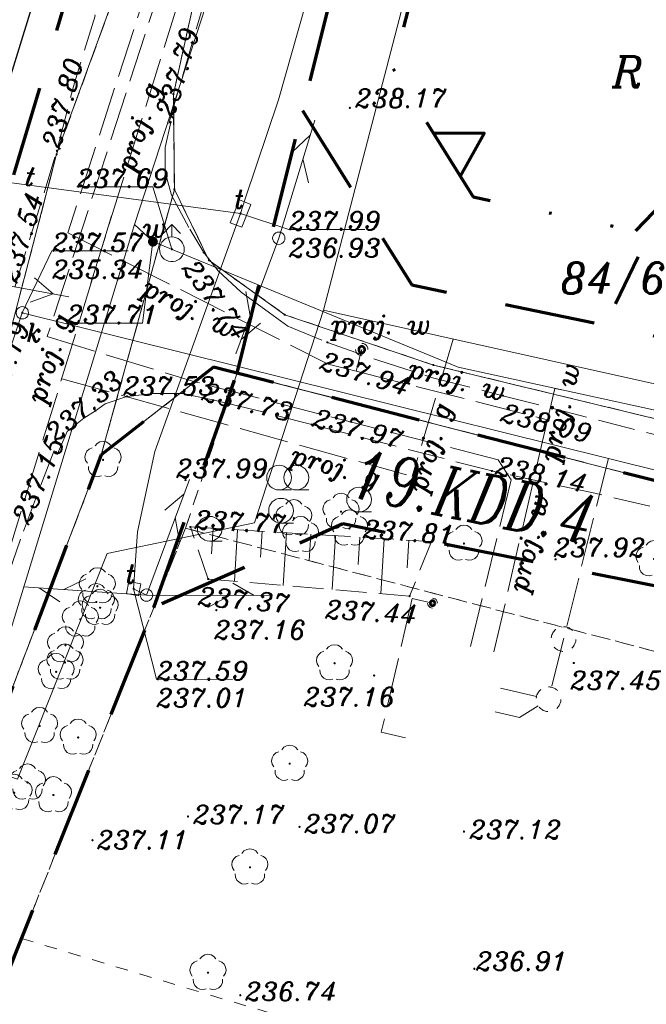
# Model space of a CAD drawing. Header units: metres. Extents: x 7436468 to 7436757, y 5552726 to 5552930.
# Tile 11 of 17: x 7436545 to 7436571, y 5552856 to 5552896. Entities that reach past the tile are written whole.
import ezdxf
from ezdxf.enums import TextEntityAlignment as Align

# ---------------------------------------------------------------- set-up
doc = ezdxf.new("R2010")
doc.units = ezdxf.units.M
doc.header["$MEASUREMENT"] = 0
for name, pattern in [('DGN Style 2', [6.105419, 3.663252, -2.442168]), ('DGN Style 6', [11.612508, 0.006105, -2.442168, 4.273794, -2.442168, 0.006105, -2.442168]), ('PRZER0_8-0_8', [0.8, 0.4, -0.4]), ('PRZER1-1', [1, 0.5, -0.5]), ('PRZER2_5-1', [1.75, 1.25, -0.5]), ('PRZER3-1', [2, 1.5, -0.5]), ('PRZER4-1', [2.5, 2, -0.5])]:
    doc.linetypes.add(name, pattern=pattern)
for name, color, linetype, lineweight in [('BUBZ02', 7, 'Continuous', 13), ('EGBD03', 96, 'Continuous', 13), ('EGBD03_O', 96, 'Continuous', 13), ('EGBK02', 96, 'Continuous', 13), ('EGBP04', 96, 'Continuous', 13), ('EGBU01', 96, 'Continuous', 13), ('EGBU01_O', 96, 'Continuous', 13), ('KTJZ01', 7, 'Continuous', 13), ('KTOK05_01', 7, 'Continuous', 30), ('LIN_linie_rozgraniczajace', 240, 'Continuous', 9), ('linie_zabudowy_nieprzekraczalne', 13, 'Continuous', 9), ('OBOP02', 96, 'Continuous', 13), ('opis_plan_miejscowy', 240, 'Continuous', 9), ('Pojedynczy_KRZEW', 7, 'Continuous', 9), ('RTPW02', 7, 'Continuous', 13), ('RTPW02_O', 7, 'Continuous', 13), ('SUPE04', 1, 'Continuous', 13), ('SUPG03', 52, 'Continuous', 13), ('SUPG03_O', 52, 'Continuous', 13), ('SUPK05', 36, 'Continuous', 13), ('SUPS01_05', 36, 'Continuous', 9), ('SUPS01_05_O', 36, 'Continuous', 9), ('SUPS01_07', 30, 'Continuous', 9), ('SUPS01_07_O', 30, 'Continuous', 9), ('SUPS01_08', 5, 'Continuous', 9), ('SUPS01_08_O', 5, 'Continuous', 9), ('SUPT01', 30, 'Continuous', 13), ('SUPT01_O', 30, 'Continuous', 13), ('SUPW03', 5, 'Continuous', 13), ('SUPW03_O', 5, 'Continuous', 13), ('SUSM', 7, 'Continuous', 13), ('SUUS02', 18, 'Continuous', 13), ('SUUS02_O', 5, 'Continuous', 13), ('SUUS15', 30, 'Continuous', 13), ('SUUS15_15', 36, 'Continuous', 13), ('SUUS15_O', 30, 'Continuous', 13), ('SUUS25', 18, 'Continuous', 9), ('SUUS25_O', 18, 'Continuous', 9)]:
    doc.layers.add(name, color=color, linetype=linetype, lineweight=lineweight)
doc.styles.add('Arial', font='arial.ttf')
doc.styles.add('Style-ITALIC_1250', font='ITALIC_1250.shx')

# ---------------------------------------------------------------- blocks, each defined once
blk = doc.blocks.new('GEPPGD1_2')
blk.add_hatch(color=0).paths.add_polyline_path([(0, -0.045), (-0.013906, -0.042798), (-0.02645, -0.036406), (-0.036406, -0.02645), (-0.042798, -0.013906), (-0.045, 0), (-0.042798, 0.013906), (-0.036406, 0.02645), (-0.02645, 0.036406), (-0.013906, 0.042798), (0, 0.045), (0.013906, 0.042798), (0.02645, 0.036406), (0.036406, 0.02645), (0.042798, 0.013906), (0.045, 0), (0.042798, -0.013906), (0.036406, -0.02645), (0.02645, -0.036406), (0.013906, -0.042798)], flags=16)
blk = doc.blocks.new('GUPTSD1_3')
at = {"color": 0, "flags": 128}
blk.add_lwpolyline([(0.5, 0.25), (0.5, -0.25), (-0.5, -0.25), (-0.5, 0.25)], close=True, dxfattribs=at)
blk = doc.blocks.new('GUPTSD1_2')
at = {"color": 0, "flags": 128}
blk.add_lwpolyline([(-0.25, -0.25), (0.25, -0.25), (0.25, 0.25), (-0.25, 0.25)], close=True, dxfattribs=at)
blk = doc.blocks.new('GUPTSH1')
blk.add_hatch(color=0).paths.add_polyline_path([(0, -0.045), (-0.011647, -0.043467), (-0.0225, -0.038971), (-0.03182, -0.03182), (-0.038971, -0.0225), (-0.043467, -0.011647), (-0.045, 0), (-0.043467, 0.011647), (-0.038971, 0.0225), (-0.03182, 0.03182), (-0.0225, 0.038971), (-0.011647, 0.043467), (0, 0.045), (0.011647, 0.043467), (0.0225, 0.038971), (0.03182, 0.03182), (0.038971, 0.0225), (0.043467, 0.011647), (0.045, 0), (0.043467, -0.011647), (0.038971, -0.0225), (0.03182, -0.03182), (0.0225, -0.038971), (0.011647, -0.043467)], flags=16)
blk = doc.blocks.new('GUPISL1_4')
at = {"color": 0, "flags": 128}
blk.add_lwpolyline([(0, 0.25), (0.064705, 0.241481), (0.125, 0.216506), (0.176777, 0.176777), (0.216506, 0.125), (0.241481, 0.064705), (0.25, 0), (0.241481, -0.064705), (0.216506, -0.125), (0.176777, -0.176777), (0.125, -0.216506), (0.064705, -0.241481), (0, -0.25), (-0.064705, -0.241481), (-0.125, -0.216506), (-0.176777, -0.176777), (-0.216506, -0.125), (-0.241481, -0.064705), (-0.25, 0), (-0.241481, 0.064705), (-0.216506, 0.125), (-0.176777, 0.176777), (-0.125, 0.216506), (-0.064705, 0.241481)], close=True, dxfattribs=at)
blk = doc.blocks.new('GUPKSD1_1')
at = {"color": 0, "flags": 128}
blk.add_lwpolyline([(0, 0.25), (0.064705, 0.241481), (0.125, 0.216506), (0.176777, 0.176777), (0.216506, 0.125), (0.241481, 0.064705), (0.25, 0), (0.241481, -0.064705), (0.216506, -0.125), (0.176777, -0.176777), (0.125, -0.216506), (0.064705, -0.241481), (0, -0.25), (-0.064705, -0.241481), (-0.125, -0.216506), (-0.176777, -0.176777), (-0.216506, -0.125), (-0.241481, -0.064705), (-0.25, 0), (-0.241481, 0.064705), (-0.216506, 0.125), (-0.176777, 0.176777), (-0.125, 0.216506), (-0.064705, 0.241481)], close=True, dxfattribs=at)
blk = doc.blocks.new('GSPRDL1_1')
blk.add_hatch(color=0).paths.add_polyline_path([(0, -0.045), (-0.013906, -0.042798), (-0.02645, -0.036406), (-0.036406, -0.02645), (-0.042798, -0.013906), (-0.045, 0), (-0.042798, 0.013906), (-0.036406, 0.02645), (-0.02645, 0.036406), (-0.013906, 0.042798), (0, 0.045), (0.013906, 0.042798), (0.02645, 0.036406), (0.036406, 0.02645), (0.042798, 0.013906), (0.045, 0), (0.042798, -0.013906), (0.036406, -0.02645), (0.02645, -0.036406), (0.013906, -0.042798)], flags=16)
at = {"color": 0, "flags": 128}
for points in [[(-0.635969, -0.134326), (-0.70458, -0.024001), (-0.731429, 0.103115), (-0.713292, 0.231763), (-0.652348, 0.346501), (-0.55591, 0.433559), (-0.435555, 0.482485)], [(-0.324277, 0.563333), (-0.240553, 0.662679), (-0.127956, 0.727494), (0, 0.75), (0.127956, 0.727494), (0.240553, 0.662679), (0.324277, 0.563333)], [(0.435555, 0.482485), (0.55591, 0.433559), (0.652348, 0.346501), (0.713292, 0.231763), (0.731429, 0.103115), (0.70458, -0.024001), (0.635969, -0.134326)], [(-0.068773, -0.646351), (-0.194901, -0.677512), (-0.324092, -0.663766), (-0.440839, -0.606763), (-0.531129, -0.513345), (-0.584125, -0.394725), (-0.593465, -0.265141)], [(0.593465, -0.265141), (0.584125, -0.394725), (0.531129, -0.513345), (0.440839, -0.606763), (0.324092, -0.663766), (0.194901, -0.677512), (0.068773, -0.646351)]]:
    blk.add_lwpolyline(points, dxfattribs=at)
blk = doc.blocks.new('GUPKSH1')
blk.add_hatch(color=0).paths.add_polyline_path([(0, -0.045), (-0.011647, -0.043467), (-0.0225, -0.038971), (-0.03182, -0.03182), (-0.038971, -0.0225), (-0.043467, -0.011647), (-0.045, 0), (-0.043467, 0.011647), (-0.038971, 0.0225), (-0.03182, 0.03182), (-0.0225, 0.038971), (-0.011647, 0.043467), (0, 0.045), (0.011647, 0.043467), (0.0225, 0.038971), (0.03182, 0.03182), (0.038971, 0.0225), (0.043467, 0.011647), (0.045, 0), (0.043467, -0.011647), (0.038971, -0.0225), (0.03182, -0.03182), (0.0225, -0.038971), (0.011647, -0.043467)], flags=16)
blk = doc.blocks.new('GSPWPS1')
blk.add_hatch(color=0).paths.add_polyline_path([(0, -0.045), (-0.011647, -0.043467), (-0.0225, -0.038971), (-0.03182, -0.03182), (-0.038971, -0.0225), (-0.043467, -0.011647), (-0.045, 0), (-0.043467, 0.011647), (-0.038971, 0.0225), (-0.03182, 0.03182), (-0.0225, 0.038971), (-0.011647, 0.043467), (0, 0.045), (0.011647, 0.043467), (0.0225, 0.038971), (0.03182, 0.03182), (0.038971, 0.0225), (0.043467, 0.011647), (0.045, 0), (0.043467, -0.011647), (0.038971, -0.0225), (0.03182, -0.03182), (0.0225, -0.038971), (0.011647, -0.043467)], flags=16)
blk = doc.blocks.new('GUPWZA1')
blk.add_hatch(color=0).paths.add_polyline_path([(0, -0.2), (-0.051764, -0.193185), (-0.1, -0.173205), (-0.141421, -0.141421), (-0.173205, -0.1), (-0.193185, -0.051764), (-0.2, 0), (-0.193185, 0.051764), (-0.173205, 0.1), (-0.141421, 0.141421), (-0.1, 0.173205), (-0.051764, 0.193185), (0, 0.2), (0.051764, 0.193185), (0.1, 0.173205), (0.141421, 0.141421), (0.173205, 0.1), (0.193185, 0.051764), (0.2, 0), (0.193185, -0.051764), (0.173205, -0.1), (0.141421, -0.141421), (0.1, -0.173205), (0.051764, -0.193185)], flags=16)
blk = doc.blocks.new('GUPWDT1')
at = {"color": 0, "flags": 128}
for points in [[(-0.353553, 0.646447), (0, 1), (0.353553, 0.646447)], [(0, 0.5), (0, 1)]]:
    blk.add_lwpolyline(points, dxfattribs=at)
blk.add_lwpolyline([(0, 0.5), (0.086824, 0.492404), (0.17101, 0.469846), (0.25, 0.433013), (0.321394, 0.383022), (0.383022, 0.321394), (0.433013, 0.25), (0.469846, 0.17101), (0.492404, 0.086824), (0.5, 0), (0.492404, -0.086824), (0.469846, -0.17101), (0.433013, -0.25), (0.377875, -0.32743), (0.309079, -0.393027), (0.229113, -0.444418), (0.140866, -0.479746), (0.047528, -0.497736), (-0.047528, -0.497736), (-0.140866, -0.479746), (-0.229113, -0.444418), (-0.309079, -0.393027), (-0.377875, -0.32743), (-0.433013, -0.25), (-0.4725, -0.163534), (-0.494911, -0.071157), (-0.499434, 0.023791), (-0.485906, 0.117879), (-0.454816, 0.207708), (-0.407288, 0.290028), (-0.34504, 0.361867), (-0.27032, 0.420627), (-0.185831, 0.464184), (-0.094626, 0.490964)], close=True, dxfattribs=at)
blk = doc.blocks.new('GUPWSH1')
blk.add_hatch(color=0).paths.add_polyline_path([(0, -0.045), (-0.011647, -0.043467), (-0.0225, -0.038971), (-0.03182, -0.03182), (-0.038971, -0.0225), (-0.043467, -0.011647), (-0.045, 0), (-0.043467, 0.011647), (-0.038971, 0.0225), (-0.03182, 0.03182), (-0.0225, 0.038971), (-0.011647, 0.043467), (0, 0.045), (0.011647, 0.043467), (0.0225, 0.038971), (0.03182, 0.03182), (0.038971, 0.0225), (0.043467, 0.011647), (0.045, 0), (0.043467, -0.011647), (0.038971, -0.0225), (0.03182, -0.03182), (0.0225, -0.038971), (0.011647, -0.043467)], flags=16)
blk = doc.blocks.new('GZPISL1')
at = {"color": 0, "flags": 128}
for points in [[(0, -0.2), (-0.051764, -0.193185), (-0.1, -0.173205), (-0.141421, -0.141421), (-0.173205, -0.1), (-0.193185, -0.051764), (-0.2, 0)], [(0, 0.2), (0.051764, 0.193185), (0.1, 0.173205), (0.141421, 0.141421), (0.173205, 0.1), (0.193185, 0.051764), (0.2, 0)]]:
    blk.add_lwpolyline(points, dxfattribs=at)
at = {"color": 0, "lineweight": 53, "flags": 128}
blk.add_lwpolyline([(-0.1, 0), (-0.095106, -0.030902), (-0.080902, -0.058779), (-0.058779, -0.080902), (-0.030902, -0.095106), (0, -0.1), (0.030902, -0.095106), (0.058779, -0.080902), (0.080902, -0.058779), (0.095106, -0.030902), (0.1, 0), (0.095106, 0.030902), (0.080902, 0.058779), (0.058779, 0.080902), (0.030902, 0.095106), (0, 0.1), (-0.030902, 0.095106), (-0.058779, 0.080902), (-0.080902, 0.058779), (-0.095106, 0.030902)], close=True, dxfattribs=at)
blk = doc.blocks.new('GZPWDT1')
at = {"color": 0, "flags": 128}
for points in [[(0, -0.25), (-0.064705, -0.241481), (-0.125, -0.216506), (-0.176777, -0.176777), (-0.216506, -0.125), (-0.241481, -0.064705), (-0.25, 0)], [(0, 0.25), (0.064705, 0.241481), (0.125, 0.216506), (0.176777, 0.176777), (0.216506, 0.125), (0.241481, 0.064705), (0.25, 0)]]:
    blk.add_lwpolyline(points, dxfattribs=at)
at = {"color": 0, "lineweight": 53, "flags": 128}
blk.add_lwpolyline([(-0.125, 0), (-0.118882, -0.038627), (-0.101127, -0.073473), (-0.073473, -0.101127), (-0.038627, -0.118882), (0, -0.125), (0.038627, -0.118882), (0.073473, -0.101127), (0.101127, -0.073473), (0.118882, -0.038627), (0.125, 0), (0.118882, 0.038627), (0.101127, 0.073473), (0.073473, 0.101127), (0.038627, 0.118882), (0, 0.125), (-0.038627, 0.118882), (-0.073473, 0.101127), (-0.101127, 0.073473), (-0.118882, 0.038627)], close=True, dxfattribs=at)
blk = doc.blocks.new('GULTPR1')
at = {"color": 0, "flags": 128}
for points in [[(3.491081, 0.5), (4.357107, 0)], [(0, 0), (5, 0)], [(3.357107, 0), (2.491081, -0.5)]]:
    blk.add_lwpolyline(points, dxfattribs=at)
blk = doc.blocks.new('GULENN1')
at = {"color": 0, "flags": 128}
for points in [[(3.491081, 0.5), (4.357107, 0), (3.491081, -0.5)], [(0, 0), (5, 0)]]:
    blk.add_lwpolyline(points, dxfattribs=at)
blk = doc.blocks.new('941_1')
at = {"layer": 'Pojedynczy_KRZEW', "color": 7, "linetype": 'Continuous', "lineweight": 13}
blk.add_line((0, -0.005), (0.005, -0.005), dxfattribs=at)
blk.add_circle((0, 0), 0.005, dxfattribs=at)

msp = doc.modelspace()

# ---------------------------------------------------------------- linework, layer by layer
at = {"layer": 'BUBZ02', "color": 7, "linetype": 'PRZER2_5-1', "lineweight": 13}
msp.add_lwpolyline([(7436552.28, 5552875.43), (7436562.04, 5552874.84), (7436561.16, 5552872.63), (7436553, 5552873.32)], close=True, dxfattribs=at)
at = {"layer": 'BUBZ02', "color": 7, "linetype": 'Continuous', "lineweight": 13, "flags": 128}
for points in [[(7436553.198, 5552875.375), (7436553.136, 5552874.344)], [(7436554.189, 5552875.315), (7436554.063, 5552873.23)], [(7436555.179, 5552875.255), (7436555.115, 5552874.201)], [(7436556.17, 5552875.195), (7436556.041, 5552873.063)], [(7436557.16, 5552875.135), (7436557.095, 5552874.057)], [(7436558.15, 5552875.075), (7436558.019, 5552872.896)], [(7436559.141, 5552875.015), (7436559.074, 5552873.914)], [(7436560.131, 5552874.955), (7436559.997, 5552872.728)], [(7436561.122, 5552874.895), (7436561.054, 5552873.77)]]:
    msp.add_lwpolyline(points, dxfattribs=at)
at = {"layer": 'EGBD03', "color": 3, "linetype": 'Continuous', "lineweight": 13, "flags": 128}
for points in [[(7436529.247, 5552919.136), (7436555.24, 5552914.14), (7436552.91, 5552907.12), (7436546.86, 5552890.53), (7436544.05, 5552879.78), (7436543.11, 5552877.88), (7436530.66, 5552880.18), (7436517.32, 5552882.23), (7436518.266, 5552890.223)], [(7436515.415, 5552756.23), (7436514.76, 5552758.13), (7436514.44, 5552775.65), (7436513.77, 5552779.02), (7436512.95, 5552785.97), (7436513.62, 5552793), (7436516.07, 5552802.82), (7436520.9, 5552816.15), (7436524.66, 5552825.46), (7436529.01, 5552836.61), (7436529.74, 5552839.32), (7436529.15, 5552842.3), (7436536.86, 5552864.77), (7436543.11, 5552877.88), (7436544.05, 5552879.78), (7436546.86, 5552890.53), (7436552.91, 5552907.12), (7436555.24, 5552914.14), (7436555.935, 5552916.227)], [(7436558.522, 5552915.46), (7436556.75, 5552908.94), (7436555.62, 5552905.87), (7436552.66, 5552897.81), (7436551.59, 5552892.97), (7436551.63, 5552889.11), (7436548.67, 5552878.35), (7436540.41, 5552856.74), (7436531.21, 5552832.63), (7436520.44, 5552802.09), (7436517.44, 5552791.9), (7436516.31, 5552789.09), (7436516.25, 5552782.93), (7436517.22, 5552759.65), (7436518.543, 5552755.035)], [(7436638.615, 5552862.457), (7436616.68, 5552867.84), (7436607.16, 5552869.49), (7436604.81, 5552869.9), (7436579.3, 5552875.19), (7436553.22, 5552881.91), (7436548.67, 5552878.35), (7436551.63, 5552889.11), (7436553.03, 5552886.24), (7436556.1, 5552884.03), (7436562.12, 5552881.99), (7436579.22, 5552877.85), (7436586.68, 5552876.3), (7436612.91, 5552870.87), (7436615.82, 5552870.56), (7436617.64, 5552870.13), (7436638.69, 5552865.22), (7436639.514, 5552865.049)], [(7436518.539, 5552755.049), (7436517.22, 5552759.65), (7436516.25, 5552782.93), (7436516.31, 5552789.09), (7436517.44, 5552791.9), (7436520.44, 5552802.09), (7436531.21, 5552832.63), (7436540.41, 5552856.74), (7436548.67, 5552878.35), (7436553.22, 5552881.91), (7436579.3, 5552875.19), (7436604.81, 5552869.9), (7436607.16, 5552869.49), (7436581.23, 5552804.95), (7436569.63, 5552781.23), (7436560.39, 5552784.57), (7436537.117, 5552747.104)]]:
    msp.add_lwpolyline(points, dxfattribs=at)
msp.add_lwpolyline([(7436579.65, 5552910.77), (7436586.68, 5552876.3), (7436579.22, 5552877.85), (7436562.12, 5552881.99), (7436556.1, 5552884.03), (7436553.03, 5552886.24), (7436551.63, 5552889.11), (7436551.59, 5552892.97), (7436552.66, 5552897.81), (7436555.62, 5552905.87)], close=True, dxfattribs=at)
at = {"layer": 'EGBK02', "color": 3, "linetype": 'PRZER1-1', "lineweight": 13}
for points in [[(7436529.097, 5552919.162), (7436555.24, 5552914.14), (7436552.91, 5552907.12), (7436546.86, 5552890.53), (7436544.05, 5552879.78), (7436543.11, 5552877.88), (7436530.66, 5552880.18), (7436517.32, 5552882.23), (7436515.979, 5552882.435)], [(7436585.879, 5552908.715), (7436573.57, 5552879.22), (7436562.12, 5552881.99), (7436556.1, 5552884.03), (7436553.03, 5552886.24), (7436551.63, 5552889.11), (7436551.59, 5552892.97), (7436552.66, 5552897.81), (7436555.62, 5552905.87), (7436556.75, 5552908.94), (7436558.524, 5552915.468)], [(7436634.066, 5552850.341), (7436629.77, 5552852.06), (7436603.75, 5552860.99), (7436593.46, 5552864.52), (7436552.08, 5552875.38), (7436554.17, 5552881.67), (7436579.3, 5552875.19), (7436604.81, 5552869.9), (7436607.16, 5552869.49), (7436616.68, 5552867.84), (7436639.42, 5552862.26), (7436639.687, 5552862.205)], [(7436607.572, 5552785.874), (7436580.19, 5552795.27), (7436577.22, 5552796.74), (7436581.23, 5552804.95), (7436591.5, 5552830.51), (7436596.668, 5552843.376), (7436545.438, 5552858.761), (7436552.08, 5552875.38), (7436593.46, 5552864.52), (7436603.75, 5552860.99), (7436629.77, 5552852.06), (7436633.727, 5552850.477)]]:
    msp.add_lwpolyline(points, dxfattribs=at)
msp.add_lwpolyline([(7436521.05, 5552792.24), (7436520.26, 5552789.46), (7436517.44, 5552791.9), (7436520.44, 5552802.09), (7436531.21, 5552832.63), (7436540.41, 5552856.74), (7436548.67, 5552878.35), (7436553.22, 5552881.91), (7436554.17, 5552881.67), (7436552.08, 5552875.38), (7436539.41, 5552843.68), (7436524.92, 5552805.94)], close=True, dxfattribs=at)
at = {"layer": 'EGBU01', "color": 3, "linetype": 'PRZER1-1', "lineweight": 13}
for points in [[(7436528.916, 5552919.2), (7436555.24, 5552914.14), (7436552.91, 5552907.12), (7436546.86, 5552890.53), (7436544.05, 5552879.78), (7436543.11, 5552877.88), (7436530.66, 5552880.18), (7436517.32, 5552882.23), (7436518.319, 5552890.664)], [(7436515.362, 5552756.384), (7436514.76, 5552758.13), (7436514.44, 5552775.65), (7436513.77, 5552779.02), (7436512.95, 5552785.97), (7436513.62, 5552793), (7436516.07, 5552802.82), (7436520.9, 5552816.15), (7436524.66, 5552825.46), (7436529.01, 5552836.61), (7436529.74, 5552839.32), (7436529.15, 5552842.3), (7436536.86, 5552864.77), (7436543.11, 5552877.88), (7436544.05, 5552879.78), (7436546.86, 5552890.53), (7436552.91, 5552907.12), (7436555.24, 5552914.14), (7436556.056, 5552916.59)], [(7436558.742, 5552916.269), (7436556.75, 5552908.94), (7436555.62, 5552905.87), (7436552.66, 5552897.81), (7436551.59, 5552892.97), (7436551.63, 5552889.11), (7436548.67, 5552878.35), (7436540.41, 5552856.74), (7436531.21, 5552832.63), (7436520.44, 5552802.09), (7436517.44, 5552791.9), (7436516.31, 5552789.09), (7436516.25, 5552782.93), (7436516.69, 5552772.42), (7436517.22, 5552759.65), (7436518.561, 5552754.974)], [(7436639.136, 5552862.33), (7436616.68, 5552867.84), (7436607.16, 5552869.49), (7436604.81, 5552869.9), (7436579.3, 5552875.19), (7436554.17, 5552881.67), (7436553.22, 5552881.91), (7436548.67, 5552878.35), (7436551.63, 5552889.11), (7436553.03, 5552886.24), (7436556.1, 5552884.03), (7436562.12, 5552881.99), (7436573.57, 5552879.22), (7436579.22, 5552877.85), (7436586.68, 5552876.3), (7436597.06, 5552874.15), (7436610.14, 5552871.44), (7436612.91, 5552870.87), (7436615.82, 5552870.56), (7436617.64, 5552870.13), (7436635.01, 5552866.08), (7436638.69, 5552865.22), (7436639.72, 5552865.01), (7436640.323, 5552864.884)]]:
    msp.add_lwpolyline(points, dxfattribs=at)
for points in [[(7436579.65, 5552910.77), (7436586.68, 5552876.3), (7436579.22, 5552877.85), (7436573.57, 5552879.22), (7436562.12, 5552881.99), (7436556.1, 5552884.03), (7436553.03, 5552886.24), (7436551.63, 5552889.11), (7436551.59, 5552892.97), (7436552.66, 5552897.81), (7436555.62, 5552905.87)], [(7436548.67, 5552878.35), (7436553.22, 5552881.91), (7436554.17, 5552881.67), (7436552.08, 5552875.38), (7436545.438, 5552858.761), (7436539.41, 5552843.68), (7436524.92, 5552805.94), (7436521.05, 5552792.24), (7436520.26, 5552789.46), (7436517.44, 5552791.9), (7436520.44, 5552802.09), (7436531.21, 5552832.63), (7436540.41, 5552856.74)], [(7436554.17, 5552881.67), (7436579.3, 5552875.19), (7436604.81, 5552869.9), (7436607.16, 5552869.49), (7436603.75, 5552860.99), (7436593.46, 5552864.52), (7436552.08, 5552875.38)], [(7436596.668, 5552843.376), (7436545.438, 5552858.761), (7436552.08, 5552875.38), (7436593.46, 5552864.52), (7436603.75, 5552860.99)], [(7436545.438, 5552858.761), (7436539.41, 5552843.68), (7436524.92, 5552805.94), (7436521.05, 5552792.24), (7436520.26, 5552789.46), (7436517.44, 5552791.9), (7436516.95, 5552788.73), (7436516.964, 5552786.062), (7436517.59, 5552783.67), (7436518.25, 5552780.35), (7436519.393, 5552775.743), (7436524.19, 5552769.588), (7436528.292, 5552768.096), (7436533.28, 5552767.14), (7436537.05, 5552766.65), (7436538.907, 5552765.996), (7436543.098, 5552764.351), (7436546.56, 5552762.3), (7436560.39, 5552784.57), (7436569.63, 5552781.23), (7436577.22, 5552796.74), (7436581.23, 5552804.95), (7436591.5, 5552830.51), (7436596.668, 5552843.376)]]:
    msp.add_lwpolyline(points, close=True, dxfattribs=at)
at = {"layer": 'KTJZ01', "color": 7, "linetype": 'PRZER3-1', "lineweight": 13, "flags": 128}
msp.add_lwpolyline([(7436519.633, 5552754.713, 0.003531), (7436519.66, 5552755.46), (7436519.57, 5552759.36), (7436519.56, 5552760.51), (7436518.99, 5552763.33), (7436516.69, 5552771.93), (7436513.71, 5552783.55, -0.080125), (7436513.57, 5552789.24), (7436514.06, 5552792.69), (7436514.9, 5552797), (7436515.87, 5552800.92), (7436516.85, 5552804.38), (7436518.79, 5552810.06), (7436518.69, 5552810.37), (7436517.92, 5552810.96), (7436520.02, 5552816.98), (7436520.35, 5552818.01), (7436520.84, 5552819.52), (7436522.98, 5552825.72), (7436523.66, 5552825.77), (7436524.43, 5552826.03), (7436526.93, 5552833.08), (7436529.36, 5552840.2), (7436529.69, 5552842.01), (7436529.72, 5552843.92), (7436530.33, 5552845.51), (7436535.01, 5552857.59), (7436539.38, 5552869.94), (7436542.42, 5552877.04), (7436543.47, 5552879.81), (7436544.89, 5552884.24), (7436546.87, 5552890.67), (7436547.58, 5552893.42), (7436548.42, 5552896.14), (7436548.31, 5552896.37), (7436551.19, 5552904.54), (7436551.42, 5552904.66), (7436553.86, 5552911.02), (7436553.98, 5552911.43), (7436553.69, 5552911.54), (7436554.04, 5552912.49), (7436554.35, 5552912.41), (7436555.32, 5552915.48), (7436555.709, 5552916.699)], format="xyb", dxfattribs=at)
at = {"layer": 'KTJZ01', "color": 7, "linetype": 'PRZER3-1', "lineweight": 13}
for points in [[(7436558.646, 5552915.123), (7436557.13, 5552910.47), (7436554.23, 5552901.75), (7436553.5, 5552898.96), (7436551.4, 5552891.78)], [(7436551.48, 5552891.83), (7436551.26, 5552890.81), (7436551.25, 5552889.8), (7436551.51, 5552888.88), (7436552.25, 5552887.5), (7436552.82, 5552886.55), (7436553.41, 5552885.81), (7436554.34, 5552884.95), (7436555.48, 5552884.1), (7436556.22, 5552883.57), (7436557.83, 5552882.91), (7436559.87, 5552882.19), (7436562.14, 5552881.46), (7436564.94, 5552880.75), (7436572.86, 5552878.72), (7436577.88, 5552877.64), (7436586.72, 5552875.91), (7436597.89, 5552873.77), (7436608.17, 5552871.6), (7436617.42, 5552869.52)], [(7436616.68, 5552866.66), (7436607.58, 5552868.5), (7436601.18, 5552869.83), (7436597.37, 5552870.6), (7436586.02, 5552873.02), (7436576.72, 5552874.87), (7436568.66, 5552876.8), (7436564.49, 5552877.7), (7436557.2, 5552879.58), (7436554.54, 5552880.26), (7436553.12, 5552880.59), (7436552.33, 5552880.76), (7436551.98, 5552880.84), (7436550.78, 5552880.84), (7436549.71, 5552880.72), (7436548.82, 5552880.42), (7436548.43, 5552880.14), (7436547.96, 5552879.84), (7436547.29, 5552879.3), (7436546.89, 5552878.4)], [(7436546.76, 5552878.53), (7436545.39, 5552874.94), (7436543.34, 5552868.8), (7436540.69, 5552861.27), (7436537.58, 5552852.8), (7436534.56, 5552844.84), (7436533.44, 5552841.74), (7436530.3, 5552833.47), (7436529.21, 5552830.03), (7436528.86, 5552828.6), (7436528.78, 5552826.84), (7436528.93, 5552825.41), (7436527.87, 5552822.21), (7436526.99, 5552819.88), (7436525.64, 5552816.05), (7436525.75, 5552814.44), (7436523.88, 5552808.21), (7436522.2, 5552803.52), (7436521.48, 5552802.57), (7436520.22, 5552801.31), (7436519.43, 5552800.17), (7436518.96, 5552799.16), (7436518.4, 5552797.17), (7436517.73, 5552793.84)]]:
    msp.add_lwpolyline(points, dxfattribs=at)
at = {"layer": 'KTOK05_01', "color": 7, "linetype": 'Continuous', "lineweight": 30, "flags": 128}
msp.add_lwpolyline([(7436540.41, 5552878.86), (7436546.45, 5552898.42)], dxfattribs=at)
at = {"layer": 'LIN_linie_rozgraniczajace', "color": 9, "linetype": 'DGN Style 2', "lineweight": 70}
msp.add_line((7436550.798, 5552872.174), (7436554.169, 5552881.666), dxfattribs=at)
at = {"layer": 'LIN_linie_rozgraniczajace', "color": 9, "linetype": 'DGN Style 2', "lineweight": 70, "flags": 128}
for points in [[(7436515.305, 5552803.127), (7436515.41, 5552803.46), (7436517.98, 5552811), (7436519.98, 5552816.69), (7436520.91, 5552819.54), (7436522.88, 5552825.42), (7436541.7, 5552878.14), (7436547.6, 5552898.01), (7436553.12, 5552916.6)], [(7436554.169, 5552881.666), (7436560.464, 5552906.858), (7436562.561, 5552914.068)], [(7436556.826, 5552892.302), (7436561.247, 5552885.244), (7436585.911, 5552880.07), (7436596.245, 5552877.902), (7436608.13, 5552875.42), (7436616.821, 5552874.136), (7436633.871, 5552871.617), (7436641.689, 5552870.308)], [(7436638.961, 5552862.373), (7436616.68, 5552867.84), (7436604.81, 5552869.9), (7436579.3, 5552875.19), (7436553.22, 5552881.91), (7436548.67, 5552878.35), (7436540.41, 5552856.74), (7436531.21, 5552832.63), (7436520.44, 5552802.09), (7436520.17, 5552801.174), (7436520.15, 5552801.18), (7436516.07, 5552802.82), (7436508.66, 5552805.79), (7436489.892, 5552811.845)], [(7436638.187, 5552860.637), (7436632.315, 5552861.738), (7436605.818, 5552866.15), (7436558.46, 5552875.552), (7436550.798, 5552872.174)], [(7436525.905, 5552751.691), (7436527.154, 5552756.853), (7436527.485, 5552761.167), (7436527.285, 5552768.725), (7436525.459, 5552773.559), (7436523.482, 5552779.981), (7436522.035, 5552785.727), (7436521.515, 5552788.37), (7436521.775, 5552792.034), (7436522.38, 5552795.562), (7436522.985, 5552799.09), (7436523.953, 5552802.515), (7436524.92, 5552805.94), (7436528.543, 5552815.375), (7436532.165, 5552824.81), (7436535.788, 5552834.245), (7436539.41, 5552843.68), (7436545.745, 5552859.53), (7436550.798, 5552872.174)]]:
    msp.add_lwpolyline(points, dxfattribs=at)
at = {"layer": 'linie_zabudowy_nieprzekraczalne', "color": 9, "linetype": 'DGN Style 6', "lineweight": 70, "flags": 128}
for points in [[(7436565.718, 5552913.656), (7436563.502, 5552906.037), (7436560.491, 5552893.987)], [(7436560.491, 5552893.987), (7436563.734, 5552888.809), (7436597.065, 5552881.817), (7436608.832, 5552879.36), (7436634.494, 5552875.568), (7436643.782, 5552874.013)]]:
    msp.add_lwpolyline(points, dxfattribs=at)
at = {"layer": 'linie_zabudowy_nieprzekraczalne', "color": 9, "linetype": 'Continuous', "lineweight": 70, "flags": 128}
for points in [[(7436562.112, 5552891.398), (7436564.181, 5552891.392), (7436563.211, 5552889.643)], [(7436570.32, 5552887.427), (7436571.759, 5552888.914), (7436572.347, 5552887.002)]]:
    msp.add_lwpolyline(points, dxfattribs=at)
at = {"layer": 'SUPE04', "color": 1, "linetype": 'PRZER4-1', "lineweight": 13}
msp.add_lwpolyline([(7436562.088, 5552872.344), (7436561.267, 5552872.534), (7436560.013, 5552867.118), (7436560.988, 5552866.892)], dxfattribs=at)
at = {"layer": 'SUPG03', "color": 2, "linetype": 'Continuous', "lineweight": 13, "flags": 128}
for points in [[(7436565.255, 5552913.163), (7436560.99, 5552896.99), (7436557.67, 5552884.21)], [(7436557.67, 5552884.21), (7436554.87, 5552875.6), (7436548.91, 5552874.36), (7436545.28, 5552865.21), (7436544.7, 5552865.42), (7436528.36, 5552822.13), (7436527.14, 5552818.73)], [(7436557.67, 5552884.21), (7436603.9, 5552873.92), (7436611.36, 5552872.15), (7436614.45, 5552871.3), (7436621.78, 5552869.96), (7436639.68, 5552865.67), (7436639.952, 5552865.61)]]:
    msp.add_lwpolyline(points, dxfattribs=at)
at = {"layer": 'SUPG03', "color": 2, "linetype": 'PRZER4-1', "lineweight": 13}
for points in [[(7436548.25, 5552885.308), (7436552.19, 5552897.981)], [(7436549.082, 5552888.03), (7436543.667, 5552870.323)], [(7436562.922, 5552883.041), (7436561.262, 5552877.475)], [(7436547.067, 5552881.439), (7436561.262, 5552877.475)]]:
    msp.add_lwpolyline(points, dxfattribs=at)
at = {"layer": 'SUPK05', "color": 14, "linetype": 'Continuous', "lineweight": 13, "flags": 128}
msp.add_lwpolyline([(7436519.47, 5552754.431), (7436520.01, 5552757.69), (7436514.14, 5552787.96), (7436517.09, 5552803.85), (7436523.52, 5552822.92), (7436531.38, 5552844.14), (7436542.14, 5552874.24), (7436545.47, 5552884.11), (7436582.21, 5552874.98), (7436618.75, 5552867.25), (7436638.396, 5552862.777)], dxfattribs=at)
at = {"layer": 'SUPK05', "color": 14, "linetype": 'PRZER4-1', "lineweight": 13}
for points in [[(7436569.214, 5552878.21), (7436566.909, 5552868.936)], [(7436566.301, 5552868.563), (7436564.84, 5552868.902)], [(7436566.364, 5552868.186), (7436565.613, 5552867.717), (7436564.619, 5552867.947)]]:
    msp.add_lwpolyline(points, dxfattribs=at)
at = {"layer": 'SUPS01_05_O', "color": 14, "linetype": 'Continuous', "lineweight": 13, "flags": 128}
msp.add_lwpolyline([(7436545.47, 5552884.11), (7436546.671, 5552886.614), (7436549.751, 5552886.614)], dxfattribs=at)
at = {"layer": 'SUPS01_07_O', "color": 40, "linetype": 'Continuous', "lineweight": 13, "flags": 128}
for points in [[(7436554.31, 5552888.13), (7436556.265, 5552887.488), (7436559.345, 5552887.487)], [(7436549.98, 5552872.93), (7436550.905, 5552869.258), (7436553.985, 5552869.257)]]:
    msp.add_lwpolyline(points, dxfattribs=at)
at = {"layer": 'SUPS01_08_O', "color": 152, "linetype": 'Continuous', "lineweight": 13, "flags": 128}
for points in [[(7436551.53, 5552886.68), (7436550.753, 5552889.207), (7436547.673, 5552889.207)], [(7436550.76, 5552886.99), (7436550.343, 5552883.691), (7436547.263, 5552883.691)]]:
    msp.add_lwpolyline(points, dxfattribs=at)
at = {"layer": 'SUPT01', "color": 40, "linetype": 'Continuous', "lineweight": 13, "flags": 128}
for points in [[(7436562.034, 5552914.589), (7436561.28, 5552911.88), (7436555.85, 5552892.74), (7436554.5, 5552888.72), (7436554.31, 5552888.13)], [(7436554.31, 5552888.13), (7436542.71, 5552889.68), (7436542.16, 5552889.24), (7436540.97, 5552886.89), (7436541.26, 5552883.48), (7436540.56, 5552880.12), (7436540.36, 5552879.53), (7436539.96, 5552879.34), (7436536.45, 5552879.31), (7436516.145, 5552883.154)], [(7436554.31, 5552888.13), (7436550.84, 5552878.49), (7436550.14, 5552875.24), (7436549.98, 5552872.93)], [(7436549.98, 5552872.93), (7436550.5, 5552872.67)]]:
    msp.add_lwpolyline(points, dxfattribs=at)
at = {"layer": 'SUPW03', "color": 152, "linetype": 'PRZER4-1', "lineweight": 13}
for points in [[(7436557.487, 5552915.421), (7436556.677, 5552912.42), (7436553.06, 5552905.095), (7436547.315, 5552887.347), (7436549.641, 5552886.175), (7436549.44, 5552885.785), (7436549.322, 5552885.397)], [(7436557.963, 5552915.267), (7436557.147, 5552912.242), (7436553.525, 5552904.906), (7436546.48, 5552883.142), (7436552.458, 5552881.314)], [(7436549.641, 5552886.175), (7436557.864, 5552882.028), (7436559, 5552881.74), (7436559.161, 5552882.375), (7436559.222, 5552882.617)], [(7436559, 5552881.74), (7436566.748, 5552879.776), (7436566.453, 5552878.5)], [(7436563.627, 5552870.593), (7436565.27, 5552877.338), (7436564.749, 5552878.15), (7436552.458, 5552881.314)], [(7436566.748, 5552879.776), (7436567.042, 5552881.046), (7436567.311, 5552880.987)], [(7436564.572, 5552870.374), (7436566.453, 5552878.5)]]:
    msp.add_lwpolyline(points, dxfattribs=at)
at = {"layer": 'SUPW03', "color": 152, "linetype": 'Continuous', "lineweight": 13, "flags": 128}
for points in [[(7436558.871, 5552914.864), (7436550.02, 5552887.68)], [(7436550.02, 5552887.68), (7436544.61, 5552869.99), (7436541.81, 5552861.7), (7436538.9, 5552853.91), (7436530.27, 5552830.14), (7436525.9, 5552818.49), (7436522.03, 5552807.55), (7436518.06, 5552796.71), (7436518.5, 5552788.36), (7436518.66, 5552784.87)], [(7436550.02, 5552887.68), (7436550.76, 5552886.99), (7436563.13, 5552881.9), (7436596.7, 5552874.57), (7436612.99, 5552870.78), (7436639.277, 5552864.949)]]:
    msp.add_lwpolyline(points, dxfattribs=at)
at = {"layer": 'SUUS15_15', "color": 14, "linetype": 'PRZER0_8-0_8', "lineweight": 13, "flags": 128}
for points in [[(7436567.395, 5552871.39, -0.57735), (7436567.828, 5552870.64, -1.732051), (7436567.395, 5552871.39)], [(7436566.788, 5552868.951, -0.57735), (7436567.221, 5552868.201, -1.732051), (7436566.788, 5552868.951)]]:
    msp.add_lwpolyline(points, format="xyb", dxfattribs=at)

# ---------------------------------------------------------------- block references
at = {"layer": 'EGBP04', "color": 7, "linetype": 'Continuous', "lineweight": 13}
for p in [(7436551.59, 5552892.97), (7436546.86, 5552890.53), (7436551.63, 5552889.11), (7436553.03, 5552886.24), (7436556.1, 5552884.03), (7436553.22, 5552881.91), (7436562.12, 5552881.99), (7436548.67, 5552878.35)]:
    msp.add_blockref('GEPPGD1_2', p, dxfattribs=at)
at = {"layer": 'OBOP02', "color": 3, "linetype": 'Continuous', "lineweight": 13}
for p in [(7436548.74, 5552878.15), (7436558.38, 5552876.05), (7436556.47, 5552875.79), (7436556.74, 5552875.11), (7436558.72, 5552875.37), (7436563.36, 5552874.76), (7436571.06, 5552874.13), (7436548.51, 5552873.03), (7436548.47, 5552872.39), (7436548.62, 5552872.16), (7436547.82, 5552871.69), (7436547.22, 5552870.64), (7436547.2, 5552869.94), (7436558.12, 5552869.91), (7436546.84, 5552869.56), (7436546.17, 5552867.37), (7436547.73, 5552866.9), (7436556.3, 5552865.84), (7436545.68, 5552865.08), (7436545.14, 5552864.66), (7436546.73, 5552864.57), (7436554.69, 5552861.64), (7436552.99, 5552857.37)]:
    msp.add_blockref('GSPRDL1_1', p, dxfattribs=at)
at = {"layer": 'Pojedynczy_KRZEW', "color": 7, "linetype": 'Continuous', "lineweight": 13, "xscale": 100, "yscale": 100, "zscale": 100}
for p in [(7436555.87, 5552877.43), (7436556.57, 5552877.43), (7436559.11, 5552876.54), (7436555.95, 5552876.09), (7436553.06, 5552875.36)]:
    msp.add_blockref('941_1', p, dxfattribs=at)
at = {"layer": 'RTPW02', "color": 7, "linetype": 'Continuous', "lineweight": 13}
for p in [(7436558.74, 5552892.41), (7436551.48, 5552891.83), (7436546.87, 5552890.67), (7436552.82, 5552886.55), (7436557.83, 5552882.91), (7436549.71, 5552880.72), (7436552.33, 5552880.76), (7436564.94, 5552880.75), (7436548.43, 5552880.14), (7436557.2, 5552879.58), (7436546.89, 5552878.4), (7436564.49, 5552877.7), (7436552.08, 5552877.33), (7436552.28, 5552875.43), (7436562.04, 5552874.84), (7436567.07, 5552874.12), (7436553, 5552873.32), (7436561.16, 5552872.63), (7436553.33, 5552872.06), (7436567.81, 5552869.92), (7436559.72, 5552869.41), (7436552.18, 5552863.7), (7436556.7, 5552863.28), (7436563.36, 5552863.09), (7436548.31, 5552862.74), (7436563.78, 5552857.53), (7436554.3, 5552856.46)]:
    msp.add_blockref('GSPWPS1', p, dxfattribs=at)
at = {"layer": 'SUPE04', "color": 1, "linetype": 'Continuous', "lineweight": 13, "rotation": 349.6124235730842}
msp.add_blockref('GULENN1', (7436542.44, 5552885.66), dxfattribs=at)
at = {"layer": 'SUPS01_05', "color": 14, "linetype": 'Continuous', "lineweight": 9}
msp.add_blockref('GUPKSH1', (7436545.47, 5552884.11), dxfattribs=at)
at = {"layer": 'SUPS01_07', "color": 40, "linetype": 'Continuous', "lineweight": 9}
for p in [(7436554.31, 5552888.13), (7436549.98, 5552872.93)]:
    msp.add_blockref('GUPTSH1', p, dxfattribs=at)
at = {"layer": 'SUPS01_08', "color": 152, "linetype": 'Continuous', "lineweight": 9}
for p in [(7436550.76, 5552886.99), (7436551.53, 5552886.68)]:
    msp.add_blockref('GUPWSH1', p, dxfattribs=at)
at = {"layer": 'SUPT01', "color": 40, "linetype": 'Continuous', "lineweight": 13}
for p, rotation in [((7436555.86, 5552887.13), 73.08759957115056), ((7436555.86, 5552887.13), 249.6613785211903), ((7436550.5, 5552872.67), 69.66137852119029), ((7436550.5, 5552872.67), 176.1847565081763), ((7436550.5, 5552872.67), 359.8127039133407)]:
    msp.add_blockref('GULTPR1', p, dxfattribs=dict(at, rotation=rotation))
at = {"layer": 'SUSM', "color": 7, "linetype": 'Continuous', "lineweight": 13}
for name, p in [('GUPISL1_4', (7436555.86, 5552887.13)), ('GUPISL1_4', (7436550.5, 5552872.67)), ('GZPISL1', (7436562.088, 5552872.344))]:
    msp.add_blockref(name, p, dxfattribs=at)
at = {"layer": 'SUUS02', "color": 7, "linetype": 'Continuous', "lineweight": 13}
msp.add_blockref('GUPWDT1', (7436551.53, 5552886.68), dxfattribs=at)
at = {"layer": 'SUUS02', "color": 152, "linetype": 'Continuous', "lineweight": 13}
msp.add_blockref('GZPWDT1', (7436559.222, 5552882.617), dxfattribs=at)
at = {"layer": 'SUUS15', "color": 40, "linetype": 'Continuous', "lineweight": 13}
for name, p, rotation in [('GUPTSD1_3', (7436554.31, 5552888.13), 68.3046683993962), ('GUPTSD1_2', (7436549.98, 5552872.93), 349.5920766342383)]:
    msp.add_blockref(name, p, dxfattribs=dict(at, rotation=rotation))
at = {"layer": 'SUUS15', "color": 14, "linetype": 'Continuous', "lineweight": 13}
msp.add_blockref('GUPKSD1_1', (7436545.47, 5552884.11), dxfattribs=at)
at = {"layer": 'SUUS25', "color": 7, "linetype": 'Continuous', "lineweight": 9, "rotation": 239.330856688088}
msp.add_blockref('GUPWZA1', (7436550.76, 5552886.99), dxfattribs=at)

# ---------------------------------------------------------------- texts
at = {"layer": 'EGBD03_O', "color": 3, "linetype": 'Continuous', "lineweight": 13, "insert": (7436567.28, 5552884.475), "char_height": 1.25, "attachment_point": 7, "rotation": 359.9998, "line_spacing_factor": 0.722892, "style": 'Arial'}
msp.add_mtext('\\FITALIC_1250.shx;84/6', dxfattribs=at)
at = {"layer": 'EGBU01_O', "color": 3, "linetype": 'Continuous', "lineweight": 13, "insert": (7436569.36, 5552893.245), "char_height": 1.25, "attachment_point": 7, "rotation": 359.9998, "line_spacing_factor": 0.722892, "style": 'Arial'}
msp.add_mtext('\\FITALIC_1250.shx;R', dxfattribs=at)
at = {"layer": 'opis_plan_miejscowy', "color": 9, "lineweight": 30, "style": 'Style-ITALIC_1250', "width": 0.75}
msp.add_text('   19.KDD.4', height=2, rotation=348.5671, dxfattribs=at).set_placement((7436555.805, 5552879.285), align=Align.TOP_LEFT)
at = {"layer": 'RTPW02_O', "color": 7, "linetype": 'Continuous', "lineweight": 9, "char_height": 0.75, "attachment_point": 7, "line_spacing_factor": 0.722892, "style": 'Arial'}
for s, insert, rotation in [('\\FITALIC_1250.shx;237.79', (7436551.58, 5552891.959), 73.2749), ('\\FITALIC_1250.shx;237.80', (7436546.99, 5552890.706), 75.1251), ('\\FITALIC_1250.shx;238.17', (7436558.953, 5552892.428), 360), ('\\FITALIC_1250.shx;237.54', (7436545.245, 5552885.274), 72.8475), ('\\FITALIC_1250.shx;237.74', (7436551.904, 5552885.905), 306.779), ('\\FITALIC_1250.shx;237.19', (7436544.493, 5552880.088), 69.762), ('\\FITALIC_1250.shx;237.94', (7436557.461, 5552881.845), 342.4401), ('\\FITALIC_1250.shx;237.53', (7436549.552, 5552880.766), 360), ('\\FITALIC_1250.shx;237.33', (7436546.821, 5552878.812), 41.4171), ('\\FITALIC_1250.shx;237.73', (7436552.695, 5552880.576), 346.2429), ('\\FITALIC_1250.shx;237.97', (7436557.179, 5552879.514), 345.5192), ('\\FITALIC_1250.shx;238.09', (7436564.8, 5552879.724), 346.1803), ('\\FITALIC_1250.shx;237.15', (7436545.726, 5552875.483), 66.693), ('\\FITALIC_1250.shx;238.14', (7436564.596, 5552877.571), 348.2297), ('\\FITALIC_1250.shx;237.99', (7436551.696, 5552877.427), 360), ('\\FITALIC_1250.shx;237.77', (7436552.426, 5552875.354), 357.2697), ('\\FITALIC_1250.shx;237.81', (7436559.25, 5552874.98), 356.2567), ('\\FITALIC_1250.shx;237.92', (7436566.991, 5552874.225), 360), ('\\FITALIC_1250.shx;237.37', (7436552.56, 5552872.259), 355.1327), ('\\FITALIC_1250.shx;237.44', (7436557.715, 5552871.726), 356.7703), ('\\FITALIC_1250.shx;237.11', (7436548.49, 5552862.381), 360), ('\\FITALIC_1250.shx;236.91', (7436563.842, 5552857.467), 360)]:
    msp.add_mtext(s, dxfattribs=dict(at, insert=insert, rotation=rotation))
for s, insert in [('\\FITALIC_1250.shx;237.16', (7436553.238, 5552870.885)), ('\\FITALIC_1250.shx;237.45', (7436567.665, 5552868.841)), ('\\FITALIC_1250.shx;237.16', (7436556.864, 5552868.171)), ('\\FITALIC_1250.shx;237.17', (7436552.39, 5552863.406)), ('\\FITALIC_1250.shx;237.07', (7436556.886, 5552863.035)), ('\\FITALIC_1250.shx;237.12', (7436563.583, 5552862.796)), ('\\FITALIC_1250.shx;236.74', (7436554.486, 5552856.239))]:
    msp.add_mtext(s, dxfattribs=dict(at, insert=insert))
at = {"layer": 'SUPG03_O', "color": 7, "linetype": 'Continuous', "lineweight": 9, "char_height": 0.75, "attachment_point": 8, "line_spacing_factor": 0.722892, "style": 'Arial'}
for insert, rotation in [((7436550.77, 5552891.474), 72.7283), ((7436547.134, 5552882.1), 72.9952), ((7436562.57, 5552878.499), 73.3919), ((7436558.013, 5552877.282), 344.3987)]:
    msp.add_mtext('\\FITALIC_1250.shx;proj. g', dxfattribs=dict(at, insert=insert, rotation=rotation))
at = {"layer": 'SUPS01_05_O', "color": 14, "linetype": 'Continuous', "lineweight": 9, "char_height": 0.75, "attachment_point": 7, "rotation": 359.9998, "line_spacing_factor": 0.722892, "style": 'Arial'}
for s, insert in [('\\FITALIC_1250.shx;237.57', (7436546.671, 5552886.586)), ('\\FITALIC_1250.shx;235.34', (7436546.671, 5552885.491))]:
    msp.add_mtext(s, dxfattribs=dict(at, insert=insert))
at = {"layer": 'SUPS01_07_O', "color": 40, "linetype": 'Continuous', "lineweight": 9, "char_height": 0.75, "attachment_point": 7, "rotation": 359.9998, "line_spacing_factor": 0.722892, "style": 'Arial'}
for s, insert in [('\\FITALIC_1250.shx;237.99', (7436556.265, 5552887.459)), ('\\FITALIC_1250.shx;236.93', (7436556.265, 5552886.364)), ('\\FITALIC_1250.shx;237.59', (7436550.905, 5552869.229)), ('\\FITALIC_1250.shx;237.01', (7436550.905, 5552868.134))]:
    msp.add_mtext(s, dxfattribs=dict(at, insert=insert))
at = {"layer": 'SUPS01_08_O', "color": 152, "linetype": 'Continuous', "lineweight": 9, "char_height": 0.75, "attachment_point": 7, "line_spacing_factor": 0.722892, "style": 'Arial'}
for s, insert in [('\\FITALIC_1250.shx;237.69', (7436547.673, 5552889.178)), ('\\FITALIC_1250.shx;237.71', (7436547.263, 5552883.662))]:
    msp.add_mtext(s, dxfattribs=dict(at, insert=insert))
at = {"layer": 'SUPT01_O', "color": 40, "linetype": 'Continuous', "lineweight": 9, "insert": (7436545.504, 5552889.296), "char_height": 0.75, "attachment_point": 7, "rotation": 351.8697, "line_spacing_factor": 0.722892, "style": 'Arial'}
msp.add_mtext('\\FITALIC_1250.shx;t', dxfattribs=at)
at = {"layer": 'SUPW03_O', "color": 152, "linetype": 'Continuous', "lineweight": 9, "char_height": 0.75, "attachment_point": 8, "line_spacing_factor": 0.722892, "style": 'Arial'}
for insert, rotation in [((7436551.948, 5552883.759), 333.2422), ((7436562.929, 5552880.789), 345.7713), ((7436567.848, 5552879.937), 76.9712), ((7436566.583, 5552874.651), 76.9712)]:
    msp.add_mtext('\\FITALIC_1250.shx;proj. w', dxfattribs=dict(at, insert=insert, rotation=rotation))
at = {"layer": 'SUUS02_O', "color": 152, "linetype": 'Continuous', "lineweight": 9, "insert": (7436562.005, 5552883.01), "char_height": 0.75, "attachment_point": 9, "line_spacing_factor": 0.722892, "style": 'Arial'}
msp.add_mtext('\\FITALIC_1250.shx;proj. w', dxfattribs=at)
at = {"layer": 'SUUS15_O', "color": 40, "linetype": 'Continuous', "lineweight": 9, "char_height": 0.75, "attachment_point": 7, "rotation": 359.9998, "line_spacing_factor": 0.722892, "style": 'Arial'}
for insert in [(7436554.019, 5552888.341), (7436549.621, 5552873.157)]:
    msp.add_mtext('\\FITALIC_1250.shx;t', dxfattribs=dict(at, insert=insert))
at = {"layer": 'SUUS15_O', "color": 14, "linetype": 'Continuous', "lineweight": 9, "insert": (7436545.63, 5552882.931), "char_height": 0.75, "attachment_point": 7, "rotation": 359.9998, "line_spacing_factor": 0.722892, "style": 'Arial'}
msp.add_mtext('\\FITALIC_1250.shx;k', dxfattribs=at)
at = {"layer": 'SUUS25_O', "color": 7, "linetype": 'Continuous', "lineweight": 9, "insert": (7436550.36, 5552887.18), "char_height": 0.75, "attachment_point": 7, "rotation": 359.9998, "line_spacing_factor": 0.722892, "style": 'Arial'}
msp.add_mtext('\\FITALIC_1250.shx;w', dxfattribs=at)

doc.saveas('drawing.dxf')
